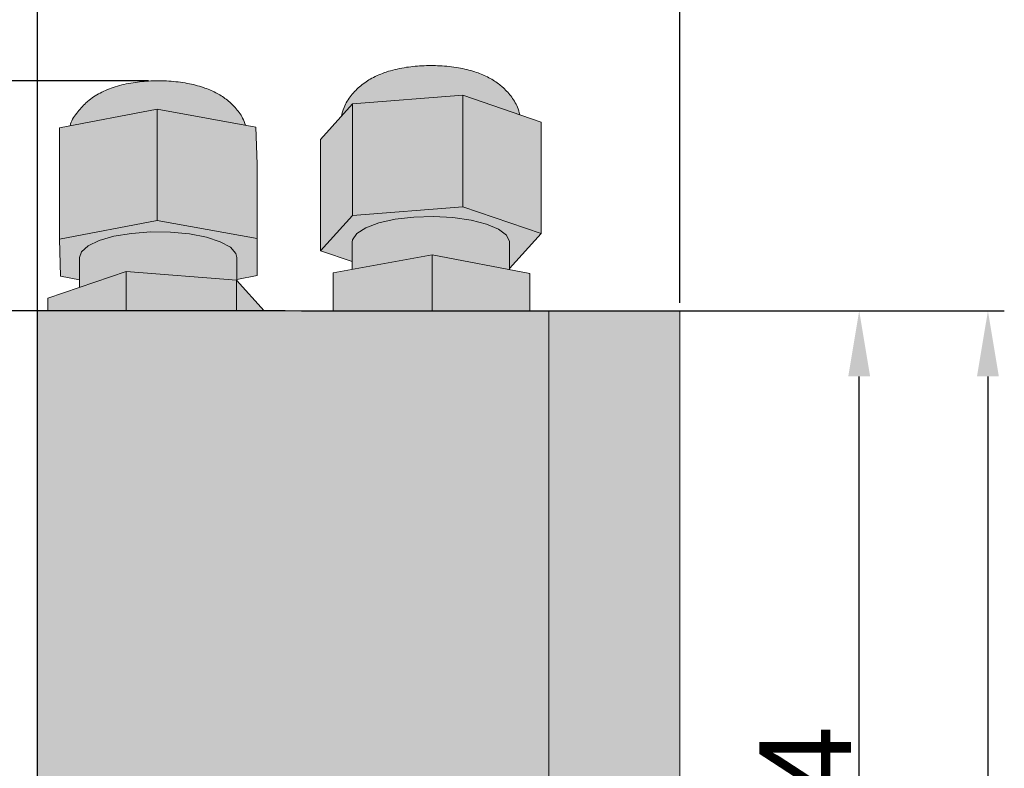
# Model space of a CAD drawing. Header units: millimetres. Extents: x 1690 to 10670, y 1931 to 4673.
# Tile 40 of 48: x 6903 to 6978, y 3512 to 3569. Entities that reach past the tile are written whole.
import ezdxf

# ---------------------------------------------------------------- set-up
doc = ezdxf.new("R2010")
doc.units = ezdxf.units.MM
doc.styles.get("Standard").update_dxf_attribs({"font": 'arial.ttf'})
doc.dimstyles.new('ISO-25', dxfattribs={"dimtxt": 2.5, "dimasz": 2.5, "dimexe": 1.25, "dimexo": 0.625, "dimtad": 1, "dimdec": 0, "dimtxsty": 'Standard', "dimcen": 2.5, "dimadec": 0, "dimazin": 0, "dimtfac": 1, "dimtdec": 0, "dimtmove": 0, "dimatfit": 3, "dimfxl": 0, "dimarcsym": 0})

# ---------------------------------------------------------------- blocks, each defined once
blk = doc.blocks.new('*D185')
at = {"color": 0, "lineweight": -2, "transparency": 16777216}
for p, q in [((6904.038309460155, 3483.59845941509), (6904.038309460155, 3580.753327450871)), ((6953.038308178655, 3547.259945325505), (6953.038308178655, 3580.753327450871)), ((6909.038309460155, 3579.503327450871), (6948.038308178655, 3579.503327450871))]:
    blk.add_line(p, q, dxfattribs=at)
at = {"color": 0, "transparency": 16777216}
for points in [[(6909.038309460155, 3580.336660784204), (6909.038309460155, 3578.669994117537), (6904.038309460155, 3579.503327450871)], [(6948.038308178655, 3580.336660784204), (6948.038308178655, 3578.669994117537), (6953.038308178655, 3579.503327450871)]]:
    blk.add_solid(points, dxfattribs=at)
at = {"layer": 'Defpoints', "color": 0, "transparency": 16777216}
for p in [(6953.038308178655, 3579.503327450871), (6953.038308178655, 3546.634945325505), (6904.038309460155, 3482.97345941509)]:
    blk.add_point(p, dxfattribs=at)
at = {"color": 0, "transparency": 16777216, "insert": (6928.538308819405, 3583.702338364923), "char_height": 7, "attachment_point": 5}
blk.add_mtext('49', dxfattribs=at)
blk = doc.blocks.new('*D193')
at = {"color": 0, "lineweight": -2, "transparency": 16777216}
for p, q in [((6953.663308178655, 3546.634945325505), (6967.974068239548, 3546.634945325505)), ((6966.724068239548, 3477.387495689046), (6966.724068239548, 3541.634945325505)), ((6941.019248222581, 3472.387495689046), (6967.974068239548, 3472.387495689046))]:
    blk.add_line(p, q, dxfattribs=at)
at = {"color": 0, "transparency": 16777216}
for points in [[(6965.890734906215, 3541.634945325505), (6967.557401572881, 3541.634945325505), (6966.724068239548, 3546.634945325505)], [(6965.890734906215, 3477.387495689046), (6967.557401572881, 3477.387495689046), (6966.724068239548, 3472.387495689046)]]:
    blk.add_solid(points, dxfattribs=at)
at = {"layer": 'Defpoints', "color": 0, "transparency": 16777216}
for p in [(6953.038308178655, 3546.634945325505), (6966.724068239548, 3546.634945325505), (6940.394248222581, 3472.387495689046)]:
    blk.add_point(p, dxfattribs=at)
at = {"color": 0, "transparency": 16777216, "insert": (6962.599068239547, 3509.511220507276), "char_height": 7, "attachment_point": 5, "rotation": 90}
blk.add_mtext('74', dxfattribs=at)
blk = doc.blocks.new('*D197')
at = {"color": 0, "lineweight": -2, "transparency": 16777216}
for p, q in [((6924.163308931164, 3546.634945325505), (6977.795874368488, 3546.634945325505)), ((6976.545874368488, 3541.634945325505), (6976.545874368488, 3062.006213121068)), ((6924.163308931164, 3057.006213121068), (6977.795874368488, 3057.006213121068))]:
    blk.add_line(p, q, dxfattribs=at)
at = {"color": 0, "transparency": 16777216}
for points in [[(6975.712541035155, 3541.634945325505), (6977.379207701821, 3541.634945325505), (6976.545874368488, 3546.634945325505)], [(6975.712541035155, 3062.006213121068), (6977.379207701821, 3062.006213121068), (6976.545874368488, 3057.006213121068)]]:
    blk.add_solid(points, dxfattribs=at)
at = {"layer": 'Defpoints', "color": 0, "transparency": 16777216}
for p in [(6923.538308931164, 3546.634945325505), (6923.538308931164, 3057.006213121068), (6976.545874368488, 3057.006213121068)]:
    blk.add_point(p, dxfattribs=at)
at = {"color": 0, "transparency": 16777216, "insert": (6972.346863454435, 3301.546340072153), "char_height": 7, "attachment_point": 5, "rotation": 90}
blk.add_mtext('490', dxfattribs=at)
blk = doc.blocks.new('*D202')
at = {"color": 0, "lineweight": -2, "transparency": 16777216}
for p, q in [((6922.913308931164, 3546.634945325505), (6884.225311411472, 3546.634945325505)), ((6885.475311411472, 3541.634945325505), (6885.475311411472, 3385.812737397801)), ((6950.189254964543, 3380.812737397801), (6884.225311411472, 3380.812737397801))]:
    blk.add_line(p, q, dxfattribs=at)
at = {"color": 0, "transparency": 16777216}
for points in [[(6884.641978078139, 3541.634945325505), (6886.308644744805, 3541.634945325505), (6885.475311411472, 3546.634945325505)], [(6884.641978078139, 3385.812737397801), (6886.308644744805, 3385.812737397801), (6885.475311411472, 3380.812737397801)]]:
    blk.add_solid(points, dxfattribs=at)
at = {"layer": 'Defpoints', "color": 0, "transparency": 16777216}
for p in [(6923.538308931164, 3546.634945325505), (6885.475311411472, 3380.812737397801), (6950.814254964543, 3380.812737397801)]:
    blk.add_point(p, dxfattribs=at)
at = {"color": 0, "transparency": 16777216, "insert": (6881.276300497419, 3463.723841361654), "char_height": 7, "attachment_point": 5, "rotation": 90}
blk.add_mtext('166', dxfattribs=at)
blk = doc.blocks.new('*D203')
at = {"color": 0, "lineweight": -2, "transparency": 16777216}
for p, q in [((6912.507805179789, 3564.210915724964), (6869.383574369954, 3564.210915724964)), ((6870.633574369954, 3559.210915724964), (6870.633574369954, 3367.352493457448)), ((6898.719115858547, 3362.352493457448), (6869.383574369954, 3362.352493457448))]:
    blk.add_line(p, q, dxfattribs=at)
at = {"color": 0, "transparency": 16777216}
for points in [[(6869.800241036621, 3559.210915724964), (6871.466907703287, 3559.210915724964), (6870.633574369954, 3564.210915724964)], [(6869.800241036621, 3367.352493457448), (6871.466907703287, 3367.352493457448), (6870.633574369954, 3362.352493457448)]]:
    blk.add_solid(points, dxfattribs=at)
at = {"layer": 'Defpoints', "color": 0, "transparency": 16777216}
for p in [(6913.132805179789, 3564.210915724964), (6870.633574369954, 3362.352493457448), (6899.344115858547, 3362.352493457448)]:
    blk.add_point(p, dxfattribs=at)
at = {"color": 0, "transparency": 16777216, "insert": (6866.434563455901, 3463.281704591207), "char_height": 7, "attachment_point": 5, "rotation": 90}
blk.add_mtext('202', dxfattribs=at)

msp = doc.modelspace()

# ---------------------------------------------------------------- hatches: boundary and pattern name
h = msp.add_hatch(color=252)
h.dxf.hatch_style = 1
edge = h.paths.add_edge_path()
edge.add_spline(control_points=[(6940.827851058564, 3561.617824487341), (6940.774635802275, 3561.814890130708), (6940.633646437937, 3562.336999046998), (6940.16117859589, 3563.065736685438), (6939.639920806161, 3563.628789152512), (6939.0405991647, 3564.11548164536), (6938.35307692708, 3564.535158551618), (6937.337437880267, 3564.941638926), (6936.137840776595, 3565.229795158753), (6934.764616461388, 3565.380795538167), (6933.347956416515, 3565.381659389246), (6931.954078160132, 3565.233434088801), (6930.676052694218, 3564.929588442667), (6929.579353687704, 3564.468143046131), (6928.668351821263, 3563.862843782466), (6927.940099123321, 3563.108748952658), (6927.421058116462, 3562.30299574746), (6927.271680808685, 3561.724556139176), (6927.212624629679, 3561.495862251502)], knot_values=[0, 0, 0, 0, 0.03533482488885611, 0.09361665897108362, 0.1496962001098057, 0.1714020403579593, 0.2329641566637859, 0.2970981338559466, 0.3753180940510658, 0.4571678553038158, 0.5346358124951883, 0.6131639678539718, 0.6979893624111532, 0.7731832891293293, 0.834996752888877, 0.896641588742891, 0.9591342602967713, 0.9999971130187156, 0.9999971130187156, 0.9999971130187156, 0.9999971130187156], degree=3, periodic=0)
edge.add_line((6927.21262462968, 3561.495862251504), (6928.06831501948, 3562.441143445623))
edge.add_line((6928.06831501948, 3562.441143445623), (6936.486484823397, 3563.103112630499))
edge.add_line((6936.486484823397, 3563.103112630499), (6940.827862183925, 3561.617784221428))
h = msp.add_hatch(color=252)
h.dxf.hatch_style = 1
h.paths.add_polyline_path([(6910.8010412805, 3549.648436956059), (6910.8010412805, 3546.634945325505), (6919.21653539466, 3546.634945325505), (6919.21653539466, 3548.982861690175)])
h.paths.add_polyline_path([(6904.822814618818, 3547.608467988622), (6904.822814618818, 3546.634945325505), (6910.8010412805, 3546.634945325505), (6910.8010412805, 3549.648436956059)])
h.paths.add_polyline_path([(6912.668723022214, 3552.669557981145), (6911.201215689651, 3552.562359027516), (6909.861709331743, 3552.339676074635), (6908.734361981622, 3552.015575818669), (6907.890021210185, 3551.610353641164), (6907.381727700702, 3551.149520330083), (6907.238307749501, 3550.724956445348), (6907.238307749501, 3548.432714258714), (6910.8010412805, 3549.648436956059), (6919.23830785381, 3548.981139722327), (6919.23830785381, 3550.724956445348), (6919.163660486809, 3551.03215878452), (6918.742864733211, 3551.502230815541), (6917.976196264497, 3551.923516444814), (6916.911830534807, 3552.26946180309), (6915.616642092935, 3552.518370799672), (6914.172015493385, 3552.654567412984)])
h.paths.add_polyline_path([(6905.69556445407, 3560.619983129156), (6905.69556445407, 3552.110347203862), (6913.15207943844, 3553.544345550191), (6913.15207943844, 3562.054011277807)])
h.paths.add_polyline_path([(6913.15207943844, 3553.544345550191), (6905.69556445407, 3552.110347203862), (6905.781793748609, 3549.290987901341), (6907.238307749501, 3549.023452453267), (6907.238307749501, 3550.724956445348), (6907.381727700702, 3551.149520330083), (6907.890021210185, 3551.610353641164), (6908.734361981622, 3552.015575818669), (6909.861709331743, 3552.339676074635), (6911.201215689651, 3552.562359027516), (6912.668723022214, 3552.669557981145), (6914.172015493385, 3552.654567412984), (6915.616642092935, 3552.518370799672), (6916.911830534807, 3552.26946180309), (6917.976196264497, 3551.923516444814), (6918.742864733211, 3551.502230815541), (6919.163660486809, 3551.03215878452), (6919.23830785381, 3550.724956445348), (6919.23830785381, 3549.042913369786), (6920.781051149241, 3549.339595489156), (6920.781051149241, 3552.158954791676)])
h.paths.add_polyline_path([(6919.23830785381, 3548.958692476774), (6919.23830785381, 3548.958692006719), (6919.21653539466, 3546.634945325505), (6921.331619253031, 3546.634945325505)])
h.paths.add_polyline_path([(6913.15207943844, 3562.054011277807), (6913.15207943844, 3553.544345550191), (6920.781051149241, 3552.158954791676), (6920.781051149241, 3557.849261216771), (6920.694821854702, 3560.668620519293)])
edge = h.paths.add_edge_path()
edge.add_spline(control_points=[(6906.523309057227, 3560.779187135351), (6906.523311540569, 3560.779207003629), (6906.568853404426, 3561.14357017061), (6907.033380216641, 3561.744468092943), (6907.504984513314, 3562.335658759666), (6908.103832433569, 3562.85713710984), (6908.825425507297, 3563.334668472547), (6909.975549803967, 3563.796427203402), (6911.26900034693, 3564.087881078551), (6912.663041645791, 3564.223144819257), (6914.081387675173, 3564.210127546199), (6915.443734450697, 3564.046962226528), (6916.629643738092, 3563.748113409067), (6917.611960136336, 3563.339186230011), (6918.436559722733, 3562.826774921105), (6919.134856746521, 3562.175603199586), (6919.653340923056, 3561.498540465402), (6919.837413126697, 3561.001340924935), (6919.90701422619, 3560.813340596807)], knot_values=[0, 0, 0, 0, 3.595039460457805e-06, 0.06592921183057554, 0.1321219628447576, 0.1426868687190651, 0.215909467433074, 0.2974091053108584, 0.3856352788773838, 0.4678600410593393, 0.5494763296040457, 0.6360205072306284, 0.7168671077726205, 0.7840394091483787, 0.844533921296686, 0.9032910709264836, 0.9634325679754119, 1, 1, 1, 1], degree=3, periodic=0)
edge.add_line((6906.5233058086, 3560.779173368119), (6913.15207943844, 3562.054011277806))
edge.add_line((6913.15207943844, 3562.054011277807), (6919.907023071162, 3560.813317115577))
h.paths.add_polyline_path([(6926.587584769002, 3549.544039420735), (6926.587584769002, 3546.634945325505), (6934.135909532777, 3546.634945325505), (6934.135909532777, 3550.926181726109)])
h.paths.add_polyline_path([(6934.135909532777, 3550.926181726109), (6934.135909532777, 3546.634945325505), (6941.586632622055, 3546.634945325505), (6941.586632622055, 3549.489024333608)])
h.paths.add_polyline_path([(6934.241846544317, 3553.841236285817), (6932.744171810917, 3553.796383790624), (6931.327811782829, 3553.631666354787), (6930.081761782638, 3553.357455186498), (6929.08431716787, 3552.990976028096), (6928.398150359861, 3552.555266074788), (6928.066374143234, 3552.077654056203), (6928.038307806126, 3551.888945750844), (6928.038307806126, 3549.809675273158), (6934.135909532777, 3550.926181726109), (6940.038308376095, 3549.787677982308), (6940.038308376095, 3551.888945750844), (6940.035802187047, 3551.945391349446), (6939.804260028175, 3552.429202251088), (6939.210421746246, 3552.87906830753), (6938.291600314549, 3553.26673691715), (6937.105528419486, 3553.567829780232), (6935.726732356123, 3553.763422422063)])
h.paths.add_polyline_path([(6925.620138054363, 3559.736642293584), (6925.620138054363, 3551.226946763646), (6928.06831501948, 3553.931447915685), (6928.06831501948, 3562.441143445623)])
h.paths.add_polyline_path([(6925.620138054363, 3551.226946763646), (6928.038307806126, 3550.399634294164), (6928.038307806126, 3551.888945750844), (6928.066374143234, 3552.077654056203), (6928.398150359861, 3552.555266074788), (6929.08431716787, 3552.990976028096), (6930.081761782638, 3553.357455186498), (6931.327811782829, 3553.631666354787), (6932.744171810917, 3553.796383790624), (6934.241846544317, 3553.841236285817), (6935.726732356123, 3553.763422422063), (6937.105528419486, 3553.567829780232), (6938.291600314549, 3553.26673691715), (6939.210421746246, 3552.87906830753), (6939.804260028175, 3552.429202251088), (6940.035802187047, 3551.945391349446), (6940.038308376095, 3551.888945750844), (6940.038308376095, 3549.879583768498), (6942.456479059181, 3552.550914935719), (6936.486484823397, 3554.593446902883), (6928.06831501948, 3553.931447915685)])
h.paths.add_polyline_path([(6928.06831501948, 3562.441143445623), (6928.06831501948, 3553.931447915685), (6936.486484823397, 3554.593446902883), (6936.486484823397, 3563.103112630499)])
h.paths.add_polyline_path([(6936.486484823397, 3563.103112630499), (6936.486484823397, 3554.593446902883), (6942.456479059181, 3552.550914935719), (6942.456479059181, 3561.060580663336)])
h = msp.add_hatch(color=252)
h.dxf.hatch_style = 1
h.paths.add_polyline_path([(6913.15207943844, 3562.054011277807), (6913.15207943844, 3553.544345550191), (6920.781051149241, 3552.158954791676), (6920.781051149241, 3557.849261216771), (6920.694821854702, 3560.668620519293)])
h.paths.add_polyline_path([(6905.69556445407, 3560.619983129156), (6905.69556445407, 3552.110347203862), (6913.15207943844, 3553.544345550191), (6913.15207943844, 3562.054011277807)])
h = msp.add_hatch(color=254)
h.dxf.hatch_style = 1
edge = h.paths.add_edge_path()
edge.add_ellipse((6914.038308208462, 3384.496112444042), major_axis=(12, -2.939152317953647e-15), ratio=0.4604228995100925, start_angle=67.14854714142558, end_angle=89.89624093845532, ccw=False)
edge.add_ellipse((6914.038308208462, 3384.496112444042), major_axis=(12, -2.939152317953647e-15), ratio=0.4604228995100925, start_angle=62.9332802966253, end_angle=67.14854714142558, ccw=False)
edge.add_ellipse((6914.038308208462, 3384.496112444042), major_axis=(12, -2.939152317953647e-15), ratio=0.4604228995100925, start_angle=0, end_angle=62.9332802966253, ccw=False)
edge.add_line((6926.0383074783, 3384.496121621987), (6926.0383074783, 3382.193985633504))
edge.add_line((6926.0383074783, 3382.193985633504), (6920.958198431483, 3382.193985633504))
edge.add_line((6920.958198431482, 3382.193985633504), (6919.740995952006, 3380.812737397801))
edge.add_line((6919.740995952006, 3380.812737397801), (6943.038308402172, 3380.812737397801))
edge.add_line((6943.038308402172, 3380.812737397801), (6943.038308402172, 3390.021178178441))
edge.add_line((6943.038308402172, 3390.021178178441), (6914.060039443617, 3390.021178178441))
h.paths.add_polyline_path([(6905.038307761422, 3390.021178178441), (6904.038309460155, 3391.037437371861), (6904.038309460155, 3382.193985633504), (6907.732961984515, 3382.193985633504), (6906.612909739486, 3384.734156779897), (6911.272063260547, 3390.021178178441)])
h.paths.add_polyline_path([(6904.038309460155, 3382.193985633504), (6904.038309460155, 3380.812737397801), (6907.488842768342, 3380.812737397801), (6908.057480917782, 3381.458007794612), (6907.732961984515, 3382.193985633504)])
edge = h.paths.add_edge_path()
edge.add_line((6943.038308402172, 3390.021178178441), (6943.038308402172, 3380.812737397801))
edge.add_line((6943.038308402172, 3380.812737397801), (6953.038308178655, 3380.812737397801))
edge.add_line((6953.038308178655, 3380.812737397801), (6953.038308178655, 3380.947563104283))
edge.add_spline(control_points=[(6953.038308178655, 3380.947563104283), (6952.961801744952, 3381.063515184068), (6952.813345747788, 3381.288513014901), (6952.964871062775, 3381.513048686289), (6953.038308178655, 3381.621870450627)], knot_values=[0, 0, 0, 0, 0.5153475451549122, 1, 1, 1, 1], degree=3, periodic=0)
edge.add_line((6953.038308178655, 3381.621870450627), (6953.038308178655, 3389.026138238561))
edge.add_spline(control_points=[(6953.038308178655, 3389.026138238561), (6952.96180182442, 3389.14208768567), (6952.813345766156, 3389.367080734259), (6952.964870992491, 3389.591641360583), (6953.038308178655, 3389.700475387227)], knot_values=[0, 0, 0, 0, 0.51534679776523, 1, 1, 1, 1], degree=3, periodic=0)
edge.add_line((6953.038308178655, 3389.700475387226), (6953.038308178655, 3390.021178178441))
edge.add_line((6953.038308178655, 3390.021178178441), (6943.038308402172, 3390.021178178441))
edge = h.paths.add_edge_path()
edge.add_line((6943.038308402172, 3451.843503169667), (6943.038308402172, 3390.021178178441))
edge.add_line((6943.038308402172, 3390.021178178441), (6953.038308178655, 3390.021178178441))
edge.add_line((6953.038308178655, 3390.021178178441), (6953.038308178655, 3390.988203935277))
edge.add_spline(control_points=[(6953.038308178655, 3390.988203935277), (6952.961801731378, 3391.337801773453), (6952.81334574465, 3392.01617456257), (6952.964871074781, 3392.693237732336), (6953.038308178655, 3393.02137797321)], knot_values=[0, 0, 0, 0, 0.515347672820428, 1, 1, 1, 1], degree=3, periodic=0)
edge.add_line((6953.038308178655, 3393.021377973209), (6953.038308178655, 3451.843503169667))
edge.add_line((6953.038308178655, 3451.843503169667), (6943.038308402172, 3451.843503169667))
h.paths.add_polyline_path([(6904.038309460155, 3451.843503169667), (6904.038309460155, 3391.037437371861), (6905.038307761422, 3390.021178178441), (6911.272063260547, 3390.021178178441), (6914.038307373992, 3390.021178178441), (6943.038308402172, 3390.021178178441), (6943.038308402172, 3451.843503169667)])
h.paths.add_polyline_path([(6904.038309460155, 3454.319122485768), (6904.038309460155, 3451.843503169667), (6943.038308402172, 3451.843503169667), (6943.038308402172, 3454.319122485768)])
h.paths.add_polyline_path([(6943.038308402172, 3454.319122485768), (6943.038308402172, 3451.843503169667), (6953.038308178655, 3451.843503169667), (6953.038308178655, 3454.319122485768)])
h.paths.add_polyline_path([(6943.038308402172, 3497.082266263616), (6943.038308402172, 3485.282202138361, -0.01692778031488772), (6944.038308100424, 3484.198513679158), (6944.038308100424, 3462.329927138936, -0.01692778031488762), (6943.038308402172, 3461.246238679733), (6943.038308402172, 3454.319122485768), (6953.038308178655, 3454.319122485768), (6953.038308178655, 3497.082266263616)])
h.paths.add_polyline_path([(6904.038309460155, 3497.082266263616), (6904.038309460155, 3454.319122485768), (6943.038308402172, 3454.319122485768), (6943.038308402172, 3461.246238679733, -0.4379286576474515), (6911.038308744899, 3462.329927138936), (6911.038308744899, 3484.198513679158, -0.4379286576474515), (6943.038308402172, 3485.282202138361), (6943.038308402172, 3497.082266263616)])
h.paths.add_polyline_path([(6904.038309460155, 3501.093778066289), (6904.038309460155, 3497.082266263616), (6943.038308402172, 3497.082266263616), (6943.038308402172, 3501.093778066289)])
h.paths.add_polyline_path([(6943.038308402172, 3501.093778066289), (6943.038308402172, 3497.082266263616), (6953.038308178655, 3497.082266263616), (6953.038308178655, 3501.093778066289)])
h.paths.add_polyline_path([(6904.038309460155, 3546.634945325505), (6904.038309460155, 3501.093778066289), (6943.038308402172, 3501.093778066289), (6943.038308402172, 3546.634945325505)])
h.paths.add_polyline_path([(6943.038308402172, 3546.634945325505), (6943.038308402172, 3501.093778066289), (6953.038308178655, 3501.093778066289), (6953.038308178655, 3546.634945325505)])
at = {"true_color": 0xf0f0f0}
h = msp.add_hatch(color=7, dxfattribs=at)
h.dxf.hatch_style = 1
h.paths.add_polyline_path([(6712.700852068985, 3537.006202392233), (6712.700852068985, 3411.185208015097), (6712.700852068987, 3132.006216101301), (6712.700852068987, 3057.006213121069), (6715.700852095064, 3057.006213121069), (6715.700852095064, 3537.006202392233)])
h.paths.add_polyline_path([(6715.700852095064, 3537.006202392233), (6715.700852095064, 3057.006213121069), (6726.792439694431, 3057.006213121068), (6726.792439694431, 3537.006202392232)])
h.paths.add_polyline_path([(6727.592439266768, 3537.006202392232), (6726.792439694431, 3537.006202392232), (6726.792439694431, 3057.006213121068), (6727.592439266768, 3057.006213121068), (6737.59243904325, 3057.006213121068), (6738.392439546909, 3057.006213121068), (6738.392439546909, 3537.006202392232), (6737.59243904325, 3537.006202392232)])
h.paths.add_polyline_path([(6738.392439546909, 3537.006202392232), (6738.392439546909, 3057.006213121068), (6746.592440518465, 3057.006213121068), (6746.592440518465, 3537.006202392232)])
h.paths.add_polyline_path([(6746.592440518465, 3537.006202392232), (6746.592440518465, 3057.006213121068), (6758.80926555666, 3057.006213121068), (6758.80926555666, 3537.006202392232)])
h.paths.add_polyline_path([(6758.80926555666, 3537.006202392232), (6758.80926555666, 3057.006213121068), (6767.009266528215, 3057.006213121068), (6767.009266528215, 3537.006202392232)])
h.paths.add_polyline_path([(6767.80926516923, 3537.006202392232), (6767.009266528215, 3537.006202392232), (6767.009266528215, 3057.006213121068), (6767.80926516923, 3057.006213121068), (6777.809263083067, 3057.006213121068), (6778.609261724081, 3057.006213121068), (6778.609261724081, 3537.006202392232), (6777.809263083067, 3537.006202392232)])
h.paths.add_polyline_path([(6778.609261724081, 3537.006202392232), (6778.609261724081, 3057.006213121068), (6789.700851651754, 3057.006213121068), (6789.700851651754, 3537.006202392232)])
h.paths.add_polyline_path([(6789.700851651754, 3537.006202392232), (6789.700851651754, 3057.006213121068), (6792.700850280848, 3057.006213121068), (6792.700850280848, 3537.006202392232)])
h.paths.add_polyline_path([(6907.538309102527, 3363.323737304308), (6907.538309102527, 3132.0062161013), (6910.53830773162, 3132.0062161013), (6910.53830773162, 3366.728031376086)])
edge = h.paths.add_edge_path()
edge.add_spline(control_points=[(6913.997746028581, 3373.073691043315), (6914.073123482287, 3372.868831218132), (6914.22066039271, 3372.467855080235), (6914.274570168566, 3371.90627500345), (6914.224378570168, 3371.306694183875), (6914.063324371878, 3370.750331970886), (6913.780162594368, 3370.451928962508), (6913.678015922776, 3370.344284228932)], knot_values=[0, 0, 0, 0, 0.2265590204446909, 0.4434482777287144, 0.5997465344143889, 0.8556119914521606, 0.9999966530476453, 0.9999966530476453, 0.9999966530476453, 0.9999966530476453], degree=3, periodic=0)
edge.add_line((6913.884830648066, 3370.446845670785), (6913.709645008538, 3370.326754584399))
edge.add_line((6913.709645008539, 3370.326754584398), (6910.53830773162, 3366.728031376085))
edge.add_line((6910.53830773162, 3366.728031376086), (6910.53830773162, 3132.006216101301))
edge.add_line((6910.53830773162, 3132.0062161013), (6919.620742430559, 3132.0062161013))
edge.add_line((6919.620742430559, 3132.0062161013), (6919.620742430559, 3137.006211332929))
edge.add_line((6919.620742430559, 3137.006211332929), (6921.538307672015, 3137.006211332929))
edge.add_line((6921.538307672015, 3137.006211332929), (6921.538307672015, 3141.00621198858))
edge.add_line((6921.538307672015, 3141.00621198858), (6920.872879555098, 3141.00621198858))
edge.add_line((6920.872879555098, 3141.00621198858), (6919.417166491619, 3141.00621198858))
edge.add_line((6919.417166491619, 3141.00621198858), (6919.417166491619, 3150.00621532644))
edge.add_line((6919.417166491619, 3150.00621532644), (6920.538308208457, 3150.00621532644))
edge.add_arc((6924.538308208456, 3150.006213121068), 3.999999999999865, 134.4270215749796, 179.9999684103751, ccw=False)
edge.add_line((6921.738307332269, 3152.862783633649), (6921.738307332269, 3380.812737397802))
edge.add_line((6921.738307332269, 3380.812737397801), (6919.740995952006, 3380.812737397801))
edge.add_line((6919.740995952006, 3380.812737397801), (6919.038308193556, 3380.015346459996))
edge.add_line((6919.038308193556, 3380.015346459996), (6919.038308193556, 3379.314905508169))
edge.add_spline(control_points=[(6919.038308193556, 3379.69304447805), (6919.049814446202, 3379.471064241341), (6918.9852180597, 3378.989532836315), (6918.789073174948, 3378.511187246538), (6918.602254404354, 3378.314334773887), (6918.584305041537, 3378.296362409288)], knot_values=[0.07357497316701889, 0.07357497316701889, 0.07357497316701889, 0.07357497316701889, 0.3342861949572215, 0.6438122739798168, 0.6757784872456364, 0.6757784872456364, 0.6757784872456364, 0.6757784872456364], degree=3, periodic=0)
edge.add_line((6918.536050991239, 3378.223591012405), (6913.997746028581, 3373.073691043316))
h.paths.add_polyline_path([(6925.142788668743, 3380.812737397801), (6921.738307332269, 3380.812737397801), (6921.738307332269, 3152.862783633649, -0.1639643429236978), (6924.038320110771, 3153.974841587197), (6931.038296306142, 3153.974841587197, -0.3779651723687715), (6934.538308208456, 3150.00621532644), (6935.659450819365, 3150.00621532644), (6935.659450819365, 3141.00621198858), (6933.538307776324, 3141.00621198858), (6933.538307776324, 3137.006211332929), (6934.535858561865, 3137.006211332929), (6935.455874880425, 3137.006211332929), (6935.455874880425, 3132.0062161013), (6944.53830818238, 3132.0062161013), (6944.53830818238, 3380.812737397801), (6943.038308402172, 3380.812737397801), (6938.328981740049, 3380.812737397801), (6938.077185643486, 3380.243334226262), (6929.89019617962, 3379.005494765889)])
edge = h.paths.add_edge_path()
edge.add_spline(control_points=[(6933.338308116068, 3377.570831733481), (6933.099826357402, 3377.529094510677), (6932.385614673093, 3377.431081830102), (6931.162407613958, 3377.391341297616), (6929.730259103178, 3377.537717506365), (6928.433811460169, 3377.862897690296), (6927.327012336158, 3378.337940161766), (6926.399120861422, 3378.937654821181), (6925.648335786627, 3379.682135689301), (6925.161529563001, 3380.319142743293), (6925.012350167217, 3380.733197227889), (6924.983692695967, 3380.812737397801)], knot_values=[0, 0, 0, 0, 0.04774050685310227, 0.1410495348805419, 0.2349261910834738, 0.3264197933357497, 0.408120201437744, 0.4823515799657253, 0.553346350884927, 0.6245724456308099, 0.6415084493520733, 0.6415084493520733, 0.6415084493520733, 0.6415084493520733], degree=3, periodic=0)
edge.add_line((6924.983692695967, 3380.812737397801), (6921.738307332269, 3380.812737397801))
edge.add_line((6921.738307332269, 3380.812737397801), (6921.738307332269, 3152.862783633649))
edge.add_arc((6924.538308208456, 3150.006213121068), 3.999999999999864, 97.18058394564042, 134.4270215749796, ccw=False)
edge.add_line((6924.038320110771, 3153.974841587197), (6931.038296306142, 3153.974841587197))
edge.add_arc((6930.538308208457, 3150.006213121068), 3.999999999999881, 405.5729978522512, 442.8194160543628, ccw=False)
edge.add_line((6933.33830811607, 3152.862784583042), (6933.33830811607, 3377.570831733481))
h.paths.add_polyline_path([(6944.53830818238, 3380.812737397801), (6944.53830818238, 3132.0062161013), (6947.538308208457, 3132.0062161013), (6947.538308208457, 3380.812737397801)])

# ---------------------------------------------------------------- linework, layer by layer
at = {"color": 7, "linetype": 'Continuous', "lineweight": 15}
for p, q in [((6928.06831501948, 3562.441143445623), (6936.486484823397, 3563.103112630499)), ((6936.486484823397, 3563.103112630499), (6936.486484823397, 3554.593446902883)), ((6936.486484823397, 3563.103112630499), (6942.456479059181, 3561.060580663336)), ((6905.69556445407, 3560.619983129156), (6913.15207943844, 3562.054011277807)), ((6913.15207943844, 3562.054011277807), (6913.15207943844, 3553.544345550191)), ((6913.15207943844, 3562.054011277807), (6920.694821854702, 3560.668620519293)), ((6925.620138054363, 3559.736642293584), (6928.06831501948, 3562.441143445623)), ((6928.06831501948, 3562.441143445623), (6928.06831501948, 3553.931447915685)), ((6942.456479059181, 3561.060580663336), (6942.456479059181, 3552.550914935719)), ((6905.69556445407, 3560.619983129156), (6905.69556445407, 3552.110347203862)), ((6920.694821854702, 3560.668620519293), (6920.781051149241, 3557.849261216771)), ((6925.620138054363, 3559.736642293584), (6925.620138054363, 3551.226946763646)), ((6920.781051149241, 3557.849261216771), (6920.781051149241, 3549.339595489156)), ((6928.06831501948, 3553.931447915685), (6936.486484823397, 3554.593446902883)), ((6936.486484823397, 3554.593446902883), (6942.456479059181, 3552.550914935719)), ((6905.69556445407, 3552.110347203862), (6913.15207943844, 3553.544345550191)), ((6913.15207943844, 3553.544345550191), (6920.781051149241, 3552.158954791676)), ((6925.620138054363, 3551.226946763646), (6928.06831501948, 3553.931447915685)), ((6905.781793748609, 3549.290987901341), (6905.69556445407, 3552.110347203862)), ((6942.456479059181, 3552.550914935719), (6940.038308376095, 3549.879583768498)), ((6928.038307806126, 3550.399634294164), (6925.620138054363, 3551.226946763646)), ((6928.038307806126, 3551.888945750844), (6928.038307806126, 3549.809697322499)), ((6940.038308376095, 3549.787673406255), (6940.038308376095, 3551.888945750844)), ((6907.238307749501, 3550.724956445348), (6907.238307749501, 3548.432710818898)), ((6919.23830785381, 3548.958692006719), (6919.23830785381, 3550.724956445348)), ((6926.587584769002, 3549.544039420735), (6934.135909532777, 3550.926181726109)), ((6934.135909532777, 3550.926181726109), (6934.135909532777, 3546.634945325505)), ((6934.135909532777, 3550.926181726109), (6941.586632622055, 3549.489024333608)), ((6904.822814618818, 3547.608467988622), (6910.8010412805, 3549.648436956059)), ((6907.238307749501, 3549.023452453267), (6905.781793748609, 3549.290987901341)), ((6910.8010412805, 3549.648436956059), (6910.8010412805, 3546.634945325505)), ((6910.8010412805, 3549.648436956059), (6919.21653539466, 3548.982861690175)), ((6919.21653539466, 3548.982861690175), (6921.331619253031, 3546.634945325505)), ((6919.21653539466, 3548.982861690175), (6919.21653539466, 3546.634945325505)), ((6920.781051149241, 3549.339595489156), (6919.23830785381, 3549.042913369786)), ((6926.587584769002, 3549.544039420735), (6926.587584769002, 3546.634945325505)), ((6941.586632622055, 3549.489024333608), (6941.586632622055, 3546.634945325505)), ((6904.822814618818, 3547.608467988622), (6904.822814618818, 3546.634945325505)), ((6904.038309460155, 3546.634945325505), (6904.038309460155, 3501.093778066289)), ((6904.038309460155, 3546.634945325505), (6943.038308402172, 3546.634945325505)), ((6943.038308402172, 3501.093778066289), (6943.038308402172, 3546.634945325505)), ((6943.038308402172, 3546.634945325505), (6953.038308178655, 3546.634945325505)), ((6953.038308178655, 3546.634945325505), (6953.038308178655, 3501.093778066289))]:
    msp.add_line(p, q, dxfattribs=at)
at = {"color": 7, "linetype": 'Continuous', "lineweight": 15, "flags": 128}
for points in [[(6928.038307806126, 3551.888945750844), (6928.066374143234, 3552.077654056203), (6928.398150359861, 3552.555266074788), (6929.08431716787, 3552.990976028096), (6930.081761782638, 3553.357455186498), (6931.327811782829, 3553.631666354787), (6932.744171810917, 3553.796383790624), (6934.241846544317, 3553.841236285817), (6935.726732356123, 3553.763422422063), (6937.105528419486, 3553.567829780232), (6938.291600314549, 3553.26673691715), (6939.210421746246, 3552.87906830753), (6939.804260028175, 3552.429202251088), (6940.035802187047, 3551.945391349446), (6940.038308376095, 3551.888945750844)], [(6907.238307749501, 3550.724956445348), (6907.381727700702, 3551.149520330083), (6907.890021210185, 3551.610353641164), (6908.734361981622, 3552.015575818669), (6909.861709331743, 3552.339676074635), (6911.201215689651, 3552.562359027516), (6912.668723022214, 3552.669557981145), (6914.172015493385, 3552.654567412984), (6915.616642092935, 3552.518370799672), (6916.911830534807, 3552.26946180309), (6917.976196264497, 3551.923516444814), (6918.742864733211, 3551.502230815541), (6919.163660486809, 3551.03215878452), (6919.23830785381, 3550.724956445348)]]:
    msp.add_lwpolyline(points, dxfattribs=at)
at = {"color": 7, "linetype": 'Continuous', "lineweight": 15}
for points, knots in [([(6940.827851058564, 3561.617824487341), (6940.774635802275, 3561.814890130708), (6940.633646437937, 3562.336999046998), (6940.16117859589, 3563.065736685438), (6939.639920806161, 3563.628789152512), (6939.0405991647, 3564.11548164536), (6938.35307692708, 3564.535158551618), (6937.337437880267, 3564.941638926), (6936.137840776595, 3565.229795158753), (6934.764616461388, 3565.380795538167), (6933.347956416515, 3565.381659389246), (6931.954078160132, 3565.233434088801), (6930.676052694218, 3564.929588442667), (6929.579353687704, 3564.468143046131), (6928.668351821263, 3563.862843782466), (6927.940099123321, 3563.108748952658), (6927.421049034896, 3562.302981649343), (6927.27167246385, 3561.724523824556), (6927.212612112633, 3561.495813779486)], [0, 0, 0, 0, 0.03533482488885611, 0.09361665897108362, 0.1496962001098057, 0.1714020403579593, 0.2329641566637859, 0.2970981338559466, 0.3753180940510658, 0.4571678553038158, 0.5346358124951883, 0.6131639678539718, 0.6979893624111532, 0.7731832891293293, 0.834996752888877, 0.896641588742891, 0.9591342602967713, 1, 1, 1, 1]), ([(6919.90701422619, 3560.813340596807), (6919.837413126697, 3561.001340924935), (6919.653340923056, 3561.498540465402), (6919.134856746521, 3562.175603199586), (6918.436559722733, 3562.826774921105), (6917.611960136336, 3563.339186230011), (6916.629643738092, 3563.748113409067), (6915.443734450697, 3564.046962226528), (6914.081387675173, 3564.210127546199), (6912.663041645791, 3564.223144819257), (6911.26900034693, 3564.087881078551), (6909.975549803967, 3563.796427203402), (6908.825425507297, 3563.334668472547), (6908.103832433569, 3562.85713710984), (6907.504984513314, 3562.335658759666), (6907.033380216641, 3561.744468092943), (6906.568853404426, 3561.14357017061), (6906.523311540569, 3560.779207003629), (6906.523309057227, 3560.779187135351)], [0, 0, 0, 0, 0.0365674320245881, 0.09670892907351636, 0.155466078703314, 0.2159605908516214, 0.2831328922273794, 0.3639794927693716, 0.4505236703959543, 0.5321399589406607, 0.6143647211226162, 0.7025908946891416, 0.784090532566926, 0.8573131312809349, 0.8678780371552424, 0.9340707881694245, 0.9999964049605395, 1, 1, 1, 1])]:
    msp.add_open_spline(points, degree=3, knots=knots, dxfattribs=at)

# ---------------------------------------------------------------- dimensions: what is measured, and where the dimension line sits
for base, p1, p2, angle, override, picture, middle in [((6953.038308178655, 3579.503327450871), (6904.038309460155, 3482.97345941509), (6953.038308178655, 3546.634945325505), 180, {"dimtxt": 7, "dimasz": 5}, '*D185', (6928.538308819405, 3583.702338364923)), ((6885.475311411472, 3380.812737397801), (6923.538308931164, 3546.634945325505), (6950.814254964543, 3380.812737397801), 90, {"dimtxt": 7, "dimasz": 5}, '*D202', (6881.276300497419, 3463.723841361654)), ((6966.724068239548, 3546.634945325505), (6940.394248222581, 3472.387495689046), (6953.038308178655, 3546.634945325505), 90, {"dimtxt": 7, "dimasz": 5, "dimdec": 0}, '*D193', (6962.599068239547, 3509.511220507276))]:
    dim = msp.add_linear_dim(base=base, p1=p1, p2=p2, angle=angle, dimstyle='ISO-25', override=override)
    dim.commit()
    dim.dimension.update_dxf_attribs({"geometry": picture, "text_midpoint": middle})
for base, p1, p2, picture, middle in [((6870.633574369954, 3362.352493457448), (6913.132805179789, 3564.210915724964), (6899.344115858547, 3362.352493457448), '*D203', (6870.633574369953, 3463.281704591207)), ((6976.545874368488, 3057.006213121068), (6923.538308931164, 3546.634945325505), (6923.538308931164, 3057.006213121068), '*D197', (6976.545874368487, 3301.546340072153))]:
    dim = msp.add_linear_dim(base=base, p1=p1, p2=p2, angle=90, dimstyle='ISO-25', override={"dimtxt": 7, "dimasz": 5})
    dim.commit()
    dim.dimension.update_dxf_attribs({"geometry": picture, "text_midpoint": middle, "dimtype": 160})

doc.saveas('drawing.dxf')
